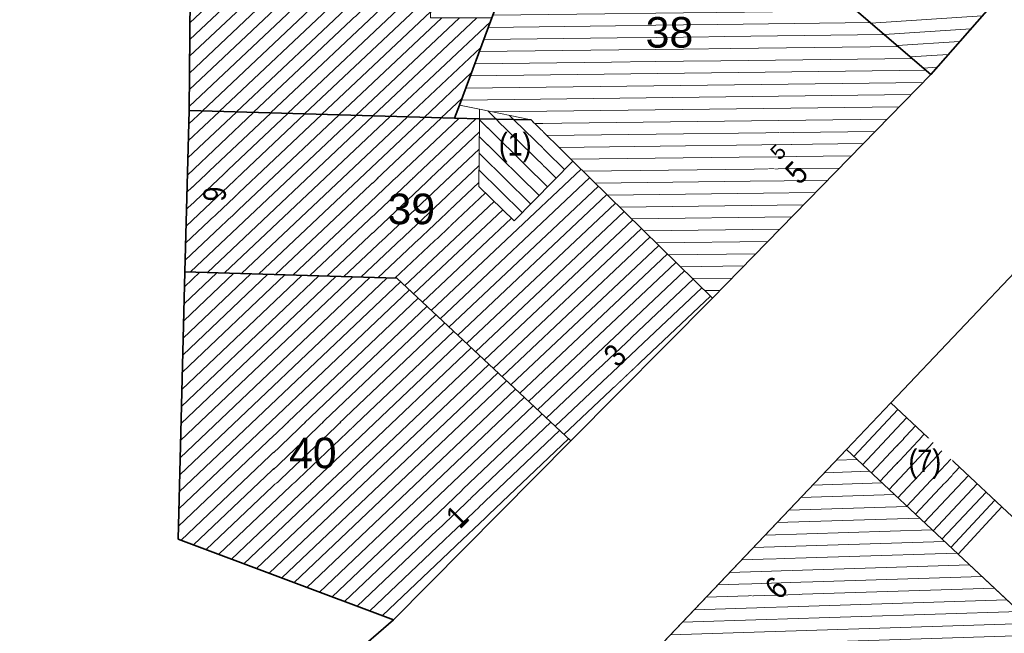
# Model space of a CAD drawing. Header units: metres. Extents: x 32365810 to 32367010, y 5620411 to 5622366.
# Tile 121 of 198: x 32366088 to 32366118, y 5622171 to 5622190. Entities that reach past the tile are written whole.
import ezdxf

# ---------------------------------------------------------------- set-up
doc = ezdxf.new("R2010")
doc.units = ezdxf.units.M
for name, pattern in [('1600.1047', [0]), ('1600.2028', [0]), ('1600.2505', [0])]:
    doc.linetypes.add(name, pattern=pattern)
doc.layers.get('0').update_dxf_attribs({"color": 1, "linetype": 'CONTINUOUS'})
for name, color, linetype in [('Ebene 32', 7, 'CONTINUOUS'), ('Flurstücke_Grenzpunkte', 11, 'CONTINUOUS'), ('Gebäude', 31, 'CONTINUOUS'), ('Lagebezeichnungen', 12, 'CONTINUOUS')]:
    doc.layers.add(name, color=color, linetype=linetype)
doc.styles.add('Flurstücksnummer - K 10 700', font='Arial.ttf')
doc.styles.add('Hausnummern NRW', font='Arial.ttf', dxfattribs={"width": 0.85})
doc.styles.add('Koordinaten der Kartenecken - N 6 380', font='Arial.ttf')

# ---------------------------------------------------------------- blocks, each defined once
blk = doc.blocks.new('O792')
at = {"layer": 'Flurstücke_Grenzpunkte', "color": 7, "linetype": '1600.2028', "lineweight": 35}
for p, q in [((32366123.606, 5622188.144), (32366114.533, 5622178.585)), ((32366114.533, 5622178.585), (32366117.984, 5622175.352)), ((32366117.984, 5622175.352), (32366121.813, 5622171.762))]:
    blk.add_line(p, q, dxfattribs=at)
blk = doc.blocks.new('O1068')
at = {"layer": 'Flurstücke_Grenzpunkte', "color": 7, "linetype": '1600.2028', "lineweight": 35}
for p, q in [((32366092.763, 5622187.651), (32366092.847, 5622195.471)), ((32366092.635, 5622182.653), (32366092.763, 5622187.651)), ((32366092.423, 5622174.357), (32366092.635, 5622182.653)), ((32366099.107, 5622171.851), (32366092.423, 5622174.357)), ((32366080.216, 5622155.519), (32366099.107, 5622171.851))]:
    blk.add_line(p, q, dxfattribs=at)
blk = doc.blocks.new('O1099')
at = {"layer": 'Flurstücke_Grenzpunkte', "color": 7, "linetype": '1600.2028', "lineweight": 35}
for p, q in [((32366092.423, 5622174.357), (32366092.635, 5622182.653)), ((32366099.206, 5622182.448), (32366092.635, 5622182.653)), ((32366104.607, 5622177.4), (32366099.206, 5622182.448)), ((32366099.107, 5622171.851), (32366104.607, 5622177.4)), ((32366099.107, 5622171.851), (32366092.423, 5622174.357))]:
    blk.add_line(p, q, dxfattribs=at)
at = {"layer": 'Flurstücke_Grenzpunkte', "color": 7, "lineweight": 18, "insert": (32366096.603, 5622176.542), "char_height": 0.95, "attachment_point": 8, "line_spacing_factor": 0.69, "style": 'Flurstücksnummer - K 10 700', "bg_fill": 2}
blk.add_mtext('40', dxfattribs=at)
blk = doc.blocks.new('O1117')
at = {"layer": 'Flurstücke_Grenzpunkte', "color": 7, "linetype": '1600.2028', "lineweight": 35}
for p, q in [((32366100.973, 5622195.267), (32366101.126, 5622197.041)), ((32366101.126, 5622197.041), (32366101.689, 5622197.009)), ((32366101.689, 5622197.009), (32366104.509, 5622196.852)), ((32366103.359, 5622193.762), (32366104.509, 5622196.852)), ((32366092.763, 5622187.651), (32366092.847, 5622195.471)), ((32366092.847, 5622195.471), (32366100.973, 5622195.267)), ((32366102.156, 5622190.532), (32366103.359, 5622193.762)), ((32366101.149, 5622187.825), (32366102.156, 5622190.532)), ((32366092.763, 5622187.651), (32366100.996, 5622187.413)), ((32366100.996, 5622187.413), (32366101.149, 5622187.825))]:
    blk.add_line(p, q, dxfattribs=at)
at = {"layer": 'Flurstücke_Grenzpunkte', "color": 7, "lineweight": 18, "insert": (32366097.084, 5622191.031), "char_height": 0.95, "attachment_point": 8, "line_spacing_factor": 0.69, "style": 'Flurstücksnummer - K 10 700', "bg_fill": 2}
blk.add_mtext('41', dxfattribs=at)
blk = doc.blocks.new('O1265')
at = {"layer": 'Flurstücke_Grenzpunkte', "color": 7, "linetype": '1600.2028', "lineweight": 35}
for p, q in [((32366114.533, 5622178.585), (32366113.156, 5622177.136)), ((32366114.533, 5622178.585), (32366117.984, 5622175.352)), ((32366113.156, 5622177.136), (32366116.626, 5622173.884)), ((32366117.984, 5622175.352), (32366121.813, 5622171.762)), ((32366116.626, 5622173.884), (32366120.43, 5622170.317)), ((32366121.813, 5622171.762), (32366125.878, 5622166.287)), ((32366120.43, 5622170.317), (32366122.881, 5622166.973)), ((32366124.286, 5622165.075), (32366122.881, 5622166.973)), ((32366125.878, 5622166.287), (32366124.286, 5622165.075))]:
    blk.add_line(p, q, dxfattribs=at)
at = {"layer": 'Flurstücke_Grenzpunkte', "color": 7, "lineweight": 18, "insert": (32366120.374, 5622170.621), "char_height": 0.95, "attachment_point": 8, "line_spacing_factor": 0.69, "style": 'Flurstücksnummer - K 10 700', "bg_fill": 2}
blk.add_mtext('85', dxfattribs=at)
blk = doc.blocks.new('O1398')
at = {"layer": 'Flurstücke_Grenzpunkte', "color": 7, "linetype": '1600.2028', "lineweight": 35}
for p, q in [((32366113.156, 5622177.136), (32366106.965, 5622170.615)), ((32366113.156, 5622177.136), (32366116.626, 5622173.884)), ((32366116.626, 5622173.884), (32366120.43, 5622170.317)), ((32366114.258, 5622163.769), (32366106.965, 5622170.615)), ((32366120.43, 5622170.317), (32366122.881, 5622166.973)), ((32366122.881, 5622166.973), (32366120.693, 5622165.165)), ((32366120.693, 5622165.165), (32366116.482, 5622161.681)), ((32366116.482, 5622161.681), (32366114.258, 5622163.769))]:
    blk.add_line(p, q, dxfattribs=at)
at = {"layer": 'Flurstücke_Grenzpunkte', "color": 7, "lineweight": 18, "insert": (32366113.894, 5622168.739), "char_height": 0.95, "attachment_point": 8, "line_spacing_factor": 0.69, "style": 'Flurstücksnummer - K 10 700', "bg_fill": 2}
blk.add_mtext('84', dxfattribs=at)
blk = doc.blocks.new('O1415')
at = {"layer": 'Flurstücke_Grenzpunkte', "color": 7, "linetype": '1600.2028', "lineweight": 35}
for p, q in [((32366125.957, 5622200.36), (32366115.773, 5622188.775)), ((32366115.773, 5622188.775), (32366109, 5622181.832)), ((32366123.606, 5622188.144), (32366114.533, 5622178.585)), ((32366109, 5622181.832), (32366104.607, 5622177.4)), ((32366114.533, 5622178.585), (32366113.156, 5622177.136)), ((32366099.107, 5622171.851), (32366104.607, 5622177.4)), ((32366113.156, 5622177.136), (32366106.965, 5622170.615)), ((32366080.216, 5622155.519), (32366099.107, 5622171.851))]:
    blk.add_line(p, q, dxfattribs=at)
blk = doc.blocks.new('O1492')
at = {"layer": 'Flurstücke_Grenzpunkte', "color": 7, "linetype": '1600.2028', "lineweight": 35}
for p, q in [((32366092.635, 5622182.653), (32366092.763, 5622187.651)), ((32366092.763, 5622187.651), (32366100.996, 5622187.413)), ((32366101.769, 5622187.397), (32366100.996, 5622187.413)), ((32366103.373, 5622187.365), (32366101.769, 5622187.397)), ((32366104.671, 5622186.088), (32366103.373, 5622187.365)), ((32366109, 5622181.832), (32366104.671, 5622186.088)), ((32366099.206, 5622182.448), (32366092.635, 5622182.653)), ((32366104.607, 5622177.4), (32366099.206, 5622182.448)), ((32366109, 5622181.832), (32366104.607, 5622177.4))]:
    blk.add_line(p, q, dxfattribs=at)
at = {"layer": 'Flurstücke_Grenzpunkte', "color": 7, "lineweight": 18, "insert": (32366099.66, 5622184.113), "char_height": 0.95, "attachment_point": 8, "line_spacing_factor": 0.69, "style": 'Flurstücksnummer - K 10 700', "bg_fill": 2}
blk.add_mtext('39', dxfattribs=at)
blk = doc.blocks.new('O1795')
at = {"layer": 'Flurstücke_Grenzpunkte', "color": 7, "linetype": '1600.2028', "lineweight": 35}
for p, q in [((32366103.359, 5622193.762), (32366104.509, 5622196.852)), ((32366108.541, 5622196.93), (32366104.509, 5622196.852)), ((32366110.199, 5622195.328), (32366108.541, 5622196.93)), ((32366109.266, 5622194.368), (32366110.199, 5622195.328)), ((32366115.773, 5622188.775), (32366109.266, 5622194.368)), ((32366102.156, 5622190.532), (32366103.359, 5622193.762)), ((32366101.149, 5622187.825), (32366102.156, 5622190.532)), ((32366115.773, 5622188.775), (32366109, 5622181.832)), ((32366100.996, 5622187.413), (32366101.149, 5622187.825)), ((32366101.769, 5622187.397), (32366100.996, 5622187.413)), ((32366103.373, 5622187.365), (32366101.769, 5622187.397)), ((32366104.671, 5622186.088), (32366103.373, 5622187.365)), ((32366109, 5622181.832), (32366104.671, 5622186.088))]:
    blk.add_line(p, q, dxfattribs=at)
at = {"layer": 'Flurstücke_Grenzpunkte', "color": 7, "lineweight": 18, "insert": (32366107.667, 5622189.593), "char_height": 0.95, "attachment_point": 8, "line_spacing_factor": 0.69, "style": 'Flurstücksnummer - K 10 700', "bg_fill": 2}
blk.add_mtext('38', dxfattribs=at)
blk = doc.blocks.new('O1955')
at = {"layer": 'Flurstücke_Grenzpunkte', "color": 7, "linetype": '1600.2028', "lineweight": 35}
for p, q in [((32366115.996, 5622203.989), (32366117.212, 5622206.057)), ((32366117.212, 5622206.057), (32366119.645, 5622204.473)), ((32366114.341, 5622203.997), (32366114.732, 5622204.593)), ((32366114.732, 5622204.593), (32366115.996, 5622203.989)), ((32366119.645, 5622204.473), (32366125.957, 5622200.36)), ((32366113.049, 5622200.206), (32366114.341, 5622203.997)), ((32366104.509, 5622196.852), (32366104.68, 5622201.186)), ((32366104.68, 5622201.186), (32366110.42, 5622200.969)), ((32366110.42, 5622200.969), (32366110.957, 5622200.949)), ((32366110.957, 5622200.949), (32366112.921, 5622199.827)), ((32366112.921, 5622199.827), (32366113.049, 5622200.206)), ((32366125.957, 5622200.36), (32366115.773, 5622188.775)), ((32366108.541, 5622196.93), (32366104.509, 5622196.852)), ((32366110.199, 5622195.328), (32366108.541, 5622196.93)), ((32366109.266, 5622194.368), (32366110.199, 5622195.328)), ((32366115.773, 5622188.775), (32366109.266, 5622194.368))]:
    blk.add_line(p, q, dxfattribs=at)
at = {"layer": 'Flurstücke_Grenzpunkte', "color": 7, "lineweight": 18, "insert": (32366116.081, 5622196.97), "char_height": 0.95, "attachment_point": 8, "line_spacing_factor": 0.69, "style": 'Flurstücksnummer - K 10 700', "bg_fill": 2}
blk.add_mtext('273', dxfattribs=at)
blk = doc.blocks.new('O2118')
at = {"layer": 'Gebäude', "color": 7, "linetype": '1600.2505', "lineweight": 18}
for p, q in [((32366113.156, 5622177.136), (32366106.965, 5622170.615)), ((32366116.626, 5622173.884), (32366113.156, 5622177.136)), ((32366120.43, 5622170.317), (32366116.626, 5622173.884)), ((32366106.965, 5622170.615), (32366114.258, 5622163.769)), ((32366114.258, 5622163.769), (32366120.43, 5622170.317))]:
    blk.add_line(p, q, dxfattribs=at)
at = {"layer": 'Lagebezeichnungen', "color": 7, "lineweight": 18, "insert": (32366111.241, 5622172.599), "char_height": 0.7, "attachment_point": 8, "rotation": 46.5, "line_spacing_factor": 0.69, "style": 'Hausnummern NRW', "bg_fill": 2}
blk.add_mtext('6', dxfattribs=at)
blk = doc.blocks.new('O2137')
at = {"layer": 'Gebäude', "color": 7, "linetype": '1600.2505', "lineweight": 18}
for p, q in [((32366101.772, 5622187.696), (32366101.769, 5622187.397)), ((32366103.373, 5622187.365), (32366101.772, 5622187.696)), ((32366101.769, 5622187.397), (32366101.749, 5622185.297)), ((32366104.671, 5622186.088), (32366103.373, 5622187.365)), ((32366102.848, 5622184.234), (32366104.671, 5622186.088)), ((32366101.749, 5622185.297), (32366102.848, 5622184.234))]:
    blk.add_line(p, q, dxfattribs=at)
at = {"layer": 'Ebene 32', "color": 7, "lineweight": 18, "insert": (32366102.882, 5622186.046), "char_height": 0.7, "attachment_point": 8, "line_spacing_factor": 0.69, "style": 'Hausnummern NRW', "bg_fill": 2}
blk.add_mtext('(1)', dxfattribs=at)
blk = doc.blocks.new('O2353')
at = {"layer": 'Gebäude', "color": 7, "linetype": '1600.2505', "lineweight": 18}
for p, q in [((32366104.509, 5622196.852), (32366103.359, 5622193.762)), ((32366108.541, 5622196.93), (32366104.509, 5622196.852)), ((32366110.199, 5622195.328), (32366108.541, 5622196.93)), ((32366109.266, 5622194.368), (32366110.199, 5622195.328)), ((32366115.773, 5622188.775), (32366109.266, 5622194.368)), ((32366102.156, 5622190.532), (32366103.359, 5622193.762)), ((32366102.156, 5622190.532), (32366101.149, 5622187.825)), ((32366109, 5622181.832), (32366115.773, 5622188.775)), ((32366101.149, 5622187.825), (32366101.772, 5622187.696)), ((32366103.373, 5622187.365), (32366101.772, 5622187.696)), ((32366104.671, 5622186.088), (32366103.373, 5622187.365)), ((32366104.671, 5622186.088), (32366109, 5622181.832))]:
    blk.add_line(p, q, dxfattribs=at)
at = {"layer": 'Lagebezeichnungen', "color": 7, "lineweight": 18, "insert": (32366111.864, 5622185.481), "char_height": 0.7, "attachment_point": 8, "rotation": 45.6893, "line_spacing_factor": 0.69, "style": 'Hausnummern NRW', "bg_fill": 2}
blk.add_mtext('5', dxfattribs=at)
at = {"layer": 'Lagebezeichnungen', "color": 7, "lineweight": 18, "insert": (32366111.207, 5622186.208), "char_height": 0.457, "attachment_point": 8, "rotation": 45.6893, "line_spacing_factor": 0.69, "style": 'Koordinaten der Kartenecken - N 6 380', "bg_fill": 2}
blk.add_mtext('5', dxfattribs=at)
blk = doc.blocks.new('O2716')
at = {"layer": 'Gebäude', "color": 7, "linetype": '1600.2505', "lineweight": 18}
for p, q in [((32366092.763, 5622187.651), (32366092.635, 5622182.653)), ((32366100.996, 5622187.413), (32366092.763, 5622187.651)), ((32366101.769, 5622187.397), (32366100.996, 5622187.413)), ((32366101.769, 5622187.397), (32366101.749, 5622185.297)), ((32366102.848, 5622184.234), (32366104.671, 5622186.088)), ((32366104.671, 5622186.088), (32366109, 5622181.832)), ((32366101.749, 5622185.297), (32366102.848, 5622184.234)), ((32366092.635, 5622182.653), (32366099.206, 5622182.448)), ((32366099.206, 5622182.448), (32366104.607, 5622177.4)), ((32366104.607, 5622177.4), (32366109, 5622181.832))]:
    blk.add_line(p, q, dxfattribs=at)
at = {"layer": 'Lagebezeichnungen', "color": 7, "lineweight": 18, "insert": (32366093.197, 5622185.073), "char_height": 0.7, "attachment_point": 8, "rotation": 268.566, "line_spacing_factor": 0.69, "style": 'Hausnummern NRW', "bg_fill": 2}
blk.add_mtext('6', dxfattribs=at)
at = {"layer": 'Lagebezeichnungen', "color": 7, "lineweight": 18, "insert": (32366106.231, 5622179.807), "char_height": 0.7, "attachment_point": 8, "rotation": 45.2838, "line_spacing_factor": 0.69, "style": 'Hausnummern NRW', "bg_fill": 2}
blk.add_mtext('3', dxfattribs=at)
blk = doc.blocks.new('O2903')
at = {"layer": 'Gebäude', "color": 7, "linetype": '1600.2505', "lineweight": 18}
for p, q in [((32366092.635, 5622182.653), (32366092.423, 5622174.357)), ((32366092.635, 5622182.653), (32366099.206, 5622182.448)), ((32366099.206, 5622182.448), (32366104.607, 5622177.4)), ((32366099.107, 5622171.851), (32366104.607, 5622177.4)), ((32366092.423, 5622174.357), (32366099.107, 5622171.851))]:
    blk.add_line(p, q, dxfattribs=at)
at = {"layer": 'Lagebezeichnungen', "color": 7, "lineweight": 18, "insert": (32366101.325, 5622174.803), "char_height": 0.7, "attachment_point": 8, "rotation": 45.2838, "line_spacing_factor": 0.69, "style": 'Hausnummern NRW', "bg_fill": 2}
blk.add_mtext('1', dxfattribs=at)
blk = doc.blocks.new('O2959')
at = {"layer": 'Gebäude', "color": 7, "linetype": '1600.2505', "lineweight": 18}
for p, q in [((32366114.533, 5622178.585), (32366113.156, 5622177.136)), ((32366117.984, 5622175.352), (32366114.533, 5622178.585)), ((32366116.626, 5622173.884), (32366113.156, 5622177.136)), ((32366116.626, 5622173.884), (32366117.984, 5622175.352))]:
    blk.add_line(p, q, dxfattribs=at)
at = {"layer": 'Ebene 32', "color": 7, "lineweight": 18, "insert": (32366115.591, 5622176.225), "char_height": 0.7, "attachment_point": 8, "line_spacing_factor": 0.69, "style": 'Hausnummern NRW', "bg_fill": 2}
blk.add_mtext('(7)', dxfattribs=at)
blk = doc.blocks.new('O3119')
at = {"layer": 'Gebäude', "color": 7, "linetype": '1600.2505', "lineweight": 18}
for p, q in [((32366100.973, 5622195.267), (32366101.126, 5622197.041)), ((32366101.126, 5622197.041), (32366101.689, 5622197.009)), ((32366101.689, 5622197.009), (32366104.509, 5622196.852)), ((32366104.509, 5622196.852), (32366103.359, 5622193.762)), ((32366092.847, 5622195.471), (32366092.763, 5622187.651)), ((32366092.847, 5622195.471), (32366100.973, 5622195.267)), ((32366100.331, 5622193.864), (32366100.257, 5622190.535)), ((32366103.359, 5622193.762), (32366100.331, 5622193.864)), ((32366100.257, 5622190.535), (32366102.156, 5622190.532)), ((32366102.156, 5622190.532), (32366101.149, 5622187.825)), ((32366100.996, 5622187.413), (32366092.763, 5622187.651)), ((32366100.996, 5622187.413), (32366101.149, 5622187.825))]:
    blk.add_line(p, q, dxfattribs=at)
at = {"layer": 'Lagebezeichnungen', "color": 7, "lineweight": 18, "insert": (32366093.315, 5622191.937), "char_height": 0.7, "attachment_point": 8, "rotation": 270, "line_spacing_factor": 0.69, "style": 'Hausnummern NRW', "bg_fill": 2}
blk.add_mtext('8', dxfattribs=at)
blk = doc.blocks.new('O3227')
at = {"layer": 'Gebäude', "color": 7, "linetype": '1600.2505', "lineweight": 18}
for p, q in [((32366112.224, 5622196.094), (32366119.645, 5622204.473)), ((32366119.645, 5622204.473), (32366125.957, 5622200.36)), ((32366115.773, 5622188.775), (32366125.957, 5622200.36)), ((32366110.199, 5622195.328), (32366111.496, 5622196.661)), ((32366111.496, 5622196.661), (32366112.224, 5622196.094)), ((32366109.266, 5622194.368), (32366110.199, 5622195.328)), ((32366115.773, 5622188.775), (32366109.266, 5622194.368))]:
    blk.add_line(p, q, dxfattribs=at)
at = {"layer": 'Lagebezeichnungen', "color": 7, "lineweight": 18, "insert": (32366120.364, 5622195.242), "char_height": 0.7, "attachment_point": 8, "rotation": 48.6522, "line_spacing_factor": 0.69, "style": 'Hausnummern NRW', "bg_fill": 2}
blk.add_mtext('7', dxfattribs=at)
blk = doc.blocks.new('*X1066')
at = {"color": 253, "linetype": '1600.1047', "lineweight": 18, "true_color": 0xb2b2b2}
for p, q in [((32366112.840115, 5622176.803278), (32366113.489131, 5622176.823797)), ((32366112.472892, 5622176.41648), (32366113.876405, 5622176.460854)), ((32366112.105668, 5622176.029682), (32366114.263678, 5622176.097911)), ((32366111.738445, 5622175.642884), (32366114.650951, 5622175.734968)), ((32366111.371221, 5622175.256087), (32366115.038225, 5622175.372025)), ((32366111.003998, 5622174.869289), (32366115.425498, 5622175.009081)), ((32366110.636774, 5622174.482491), (32366115.812771, 5622174.646138)), ((32366110.269551, 5622174.095694), (32366116.200045, 5622174.283195)), ((32366109.902327, 5622173.708896), (32366116.587318, 5622173.920252)), ((32366109.535103, 5622173.322098), (32366116.974404, 5622173.557303)), ((32366109.16788, 5622172.9353), (32366117.361469, 5622173.194353)), ((32366108.800656, 5622172.548503), (32366117.748534, 5622172.831403)), ((32366108.433433, 5622172.161705), (32366118.135599, 5622172.468454)), ((32366108.066209, 5622171.774907), (32366118.522663, 5622172.105504)), ((32366107.698986, 5622171.38811), (32366118.909728, 5622171.742554)), ((32366107.331762, 5622171.001312), (32366119.296793, 5622171.379605)), ((32366106.965486, 5622170.614544), (32366119.683858, 5622171.016655)), ((32366107.352147, 5622170.251582), (32366120.070923, 5622170.653705)), ((32366107.738809, 5622169.888619), (32366120.403643, 5622170.289037)), ((32366108.12547, 5622169.525657), (32366120.039137, 5622169.902325)), ((32366108.512132, 5622169.162694), (32366119.674631, 5622169.515614)), ((32366108.898794, 5622168.799732), (32366119.310125, 5622169.128902)), ((32366109.285455, 5622168.436769), (32366118.945619, 5622168.74219)), ((32366109.672117, 5622168.073807), (32366118.581113, 5622168.355478)), ((32366110.058778, 5622167.710844), (32366118.216607, 5622167.968766)), ((32366110.44544, 5622167.347882), (32366117.852101, 5622167.582055)), ((32366110.832102, 5622166.984919), (32366117.487595, 5622167.195343)), ((32366111.218763, 5622166.621957), (32366117.123089, 5622166.808631)), ((32366111.605425, 5622166.258994), (32366116.758583, 5622166.421919)), ((32366111.992087, 5622165.896032), (32366116.394077, 5622166.035207)), ((32366112.378748, 5622165.533069), (32366116.029571, 5622165.648496)), ((32366112.76541, 5622165.170107), (32366115.665065, 5622165.261784)), ((32366113.152071, 5622164.807144), (32366115.300559, 5622164.875072)), ((32366113.538733, 5622164.444182), (32366114.936053, 5622164.48836)), ((32366113.925395, 5622164.081219), (32366114.571547, 5622164.101648))]:
    blk.add_line(p, q, dxfattribs=at)
blk = doc.blocks.new('*X1073')
at = {"color": 253, "linetype": '1600.1047', "lineweight": 18, "true_color": 0xb2b2b2}
for p, q in [((32366104.149655, 5622185.557789), (32366102.029134, 5622187.642839)), ((32366103.886735, 5622185.290398), (32366101.768771, 5622187.372933)), ((32366104.412575, 5622185.825181), (32366102.706398, 5622187.502817)), ((32366103.623815, 5622185.023007), (32366101.763809, 5622186.8519)), ((32366103.360894, 5622184.755616), (32366101.758846, 5622186.330866)), ((32366103.097974, 5622184.488225), (32366101.753884, 5622185.809832))]:
    blk.add_line(p, q, dxfattribs=at)
blk = doc.blocks.new('*X1144')
at = {"color": 253, "linetype": '1600.1047', "lineweight": 18, "true_color": 0xb2b2b2}
for p, q in [((32366108.785, 5622196.694242), (32366104.430197, 5622196.640259)), ((32366109.168222, 5622196.323963), (32366104.289976, 5622196.263492)), ((32366109.551444, 5622195.953685), (32366104.149755, 5622195.886725)), ((32366109.934665, 5622195.583406), (32366104.009534, 5622195.509958)), ((32366110.084548, 5622195.210236), (32366103.869314, 5622195.133191)), ((32366109.715622, 5622194.830634), (32366103.729093, 5622194.756424)), ((32366109.346696, 5622194.451032), (32366103.588872, 5622194.379657)), ((32366109.602033, 5622194.079168), (32366103.448652, 5622194.00289)), ((32366110.032145, 5622193.709471), (32366103.308393, 5622193.626122)), ((32366110.462257, 5622193.339774), (32366103.168067, 5622193.249354)), ((32366110.89237, 5622192.970077), (32366103.027741, 5622192.872586)), ((32366111.322482, 5622192.60038), (32366102.887416, 5622192.495817)), ((32366111.752595, 5622192.230682), (32366102.74709, 5622192.119049)), ((32366112.182707, 5622191.860985), (32366102.606764, 5622191.742281)), ((32366112.61282, 5622191.491288), (32366102.466438, 5622191.365513)), ((32366113.042932, 5622191.121591), (32366102.326112, 5622190.988744)), ((32366113.473045, 5622190.751894), (32366102.185787, 5622190.611976)), ((32366113.903157, 5622190.382197), (32366102.045594, 5622190.235209)), ((32366114.33327, 5622190.0125), (32366101.905438, 5622189.858443)), ((32366114.763382, 5622189.642803), (32366101.765281, 5622189.481677)), ((32366115.193494, 5622189.273106), (32366101.625125, 5622189.104911)), ((32366115.623607, 5622188.903409), (32366101.484968, 5622188.728144)), ((32366115.531302, 5622188.527236), (32366101.344812, 5622188.351378)), ((32366115.160978, 5622188.147616), (32366101.204655, 5622187.974612)), ((32366114.790653, 5622187.767997), (32366102.179881, 5622187.611672)), ((32366114.420329, 5622187.388377), (32366103.486998, 5622187.252847)), ((32366114.050005, 5622187.008758), (32366103.863451, 5622186.882484)), ((32366113.67968, 5622186.629139), (32366104.239903, 5622186.512122)), ((32366113.309356, 5622186.249519), (32366104.616356, 5622186.14176)), ((32366112.939032, 5622185.8699), (32366104.99303, 5622185.7714)), ((32366112.568707, 5622185.49028), (32366105.369742, 5622185.401041)), ((32366112.198383, 5622185.110661), (32366105.746453, 5622185.030682)), ((32366111.828058, 5622184.731042), (32366106.123165, 5622184.660323)), ((32366111.457734, 5622184.351422), (32366106.499876, 5622184.289964)), ((32366111.08741, 5622183.971803), (32366106.876588, 5622183.919605)), ((32366110.717085, 5622183.592184), (32366107.253299, 5622183.549246)), ((32366110.346761, 5622183.212564), (32366107.630011, 5622183.178887)), ((32366109.976436, 5622182.832945), (32366108.006722, 5622182.808528)), ((32366109.606112, 5622182.453325), (32366108.383434, 5622182.438169)), ((32366109.235788, 5622182.073706), (32366108.760145, 5622182.06781))]:
    blk.add_line(p, q, dxfattribs=at)
blk = doc.blocks.new('*X1248')
at = {"color": 253, "linetype": '1600.1047', "lineweight": 18, "true_color": 0xb2b2b2}
for p, q in [((32366092.671257, 5622184.068705), (32366096.356744, 5622187.547112)), ((32366092.684789, 5622184.597124), (32366095.826636, 5622187.562436)), ((32366092.698322, 5622185.125543), (32366095.296529, 5622187.577761)), ((32366092.711855, 5622185.653962), (32366094.766421, 5622187.593085)), ((32366092.725388, 5622186.18238), (32366094.236313, 5622187.608409)), ((32366092.738921, 5622186.710799), (32366093.706206, 5622187.623734)), ((32366092.752454, 5622187.239218), (32366093.176098, 5622187.639058)), ((32366092.644191, 5622183.011868), (32366097.416959, 5622187.516463)), ((32366092.657724, 5622183.540287), (32366096.886852, 5622187.531787)), ((32366092.804693, 5622182.647706), (32366097.947067, 5622187.501139)), ((32366093.333556, 5622182.631207), (32366098.477175, 5622187.485814)), ((32366093.862419, 5622182.614707), (32366099.007282, 5622187.47049)), ((32366094.391282, 5622182.598208), (32366099.53739, 5622187.455166)), ((32366094.920145, 5622182.581709), (32366100.067498, 5622187.439841)), ((32366095.449007, 5622182.565209), (32366100.597605, 5622187.424517)), ((32366095.97787, 5622182.54871), (32366101.128834, 5622187.41025)), ((32366096.506733, 5622182.532211), (32366101.663454, 5622187.399185)), ((32366097.035596, 5622182.515712), (32366101.765023, 5622186.9794)), ((32366097.564459, 5622182.499212), (32366101.760067, 5622186.459077)), ((32366098.093321, 5622182.482713), (32366101.755112, 5622185.938754)), ((32366100.2755, 5622181.448401), (32366104.925845, 5622185.837452)), ((32366098.622184, 5622182.466214), (32366101.750156, 5622185.418431)), ((32366100.550005, 5622181.191837), (32366105.193443, 5622185.574367)), ((32366099.151047, 5622182.449714), (32366101.955853, 5622185.096923)), ((32366100.824511, 5622180.935272), (32366105.46104, 5622185.311283)), ((32366099.451982, 5622182.218095), (32366102.225676, 5622184.835939)), ((32366101.099017, 5622180.678708), (32366105.728637, 5622185.048198)), ((32366101.373522, 5622180.422143), (32366105.996234, 5622184.785113)), ((32366099.726488, 5622181.96153), (32366102.495498, 5622184.574955)), ((32366101.648028, 5622180.165579), (32366106.263832, 5622184.522028)), ((32366100.000994, 5622181.704966), (32366102.765321, 5622184.31397)), ((32366101.922534, 5622179.909014), (32366106.531429, 5622184.258943)), ((32366102.19704, 5622179.65245), (32366106.799026, 5622183.995859)), ((32366102.471545, 5622179.395885), (32366107.066623, 5622183.732774)), ((32366102.746051, 5622179.139321), (32366107.334221, 5622183.469689)), ((32366103.020557, 5622178.882756), (32366107.601818, 5622183.206604)), ((32366103.295062, 5622178.626192), (32366107.869415, 5622182.94352)), ((32366103.569568, 5622178.369627), (32366108.137013, 5622182.680435)), ((32366103.844074, 5622178.113063), (32366108.40461, 5622182.41735)), ((32366104.11858, 5622177.856498), (32366108.672207, 5622182.154265)), ((32366104.393085, 5622177.599934), (32366108.939804, 5622181.89118))]:
    blk.add_line(p, q, dxfattribs=at)
blk = doc.blocks.new('*X1301')
at = {"color": 253, "linetype": '1600.1047', "lineweight": 18, "true_color": 0xb2b2b2}
for p, q in [((32366099.320967, 5622182.340547), (32366092.460434, 5622175.821888)), ((32366098.899698, 5622182.457556), (32366092.473982, 5622176.352046)), ((32366098.372591, 5622182.474), (32366092.48753, 5622176.882204)), ((32366097.845484, 5622182.490445), (32366092.501078, 5622177.412362)), ((32366097.318376, 5622182.506889), (32366092.514626, 5622177.94252)), ((32366096.791269, 5622182.523334), (32366092.528174, 5622178.472678)), ((32366096.264161, 5622182.539779), (32366092.541722, 5622179.002836)), ((32366095.737054, 5622182.556223), (32366092.55527, 5622179.532994)), ((32366095.209946, 5622182.572668), (32366092.568818, 5622180.063152)), ((32366094.682839, 5622182.589112), (32366092.582366, 5622180.59331)), ((32366094.155731, 5622182.605557), (32366092.595914, 5622181.123468)), ((32366093.628624, 5622182.622001), (32366092.609461, 5622181.653626)), ((32366093.101517, 5622182.638446), (32366092.623009, 5622182.183784)), ((32366099.595417, 5622182.084035), (32366092.446887, 5622175.29173)), ((32366099.869866, 5622181.827523), (32366092.433339, 5622174.761572)), ((32366100.144316, 5622181.571011), (32366092.515474, 5622174.322329)), ((32366100.418765, 5622181.314499), (32366092.905851, 5622174.175967)), ((32366100.693215, 5622181.057987), (32366093.296227, 5622174.029605)), ((32366100.967664, 5622180.801475), (32366093.686603, 5622173.883243)), ((32366101.242114, 5622180.544963), (32366094.07698, 5622173.736881)), ((32366101.516564, 5622180.288451), (32366094.467356, 5622173.590519)), ((32366101.791013, 5622180.031939), (32366094.857733, 5622173.444157)), ((32366102.065463, 5622179.775427), (32366095.248109, 5622173.297795)), ((32366102.339912, 5622179.518915), (32366095.638486, 5622173.151433)), ((32366102.614362, 5622179.262403), (32366096.028862, 5622173.005071)), ((32366102.888811, 5622179.005891), (32366096.419239, 5622172.858709)), ((32366103.163261, 5622178.749379), (32366096.809615, 5622172.712347)), ((32366103.43771, 5622178.492867), (32366097.199991, 5622172.565986)), ((32366103.71216, 5622178.236355), (32366097.590368, 5622172.419624)), ((32366103.986609, 5622177.979843), (32366097.980744, 5622172.273262)), ((32366104.261059, 5622177.723331), (32366098.371121, 5622172.1269)), ((32366104.535509, 5622177.466819), (32366098.761497, 5622171.980538))]:
    blk.add_line(p, q, dxfattribs=at)
blk = doc.blocks.new('*X1319')
at = {"color": 253, "linetype": '1600.1047', "lineweight": 18, "true_color": 0xb2b2b2}
for p, q in [((32366113.386086, 5622176.920369), (32366114.752986, 5622178.378911)), ((32366113.659707, 5622176.663938), (32366115.026654, 5622178.12253)), ((32366113.933327, 5622176.407507), (32366115.300322, 5622177.86615)), ((32366114.206948, 5622176.151077), (32366115.57399, 5622177.60977)), ((32366114.480569, 5622175.894646), (32366115.847658, 5622177.353389)), ((32366114.75419, 5622175.638215), (32366116.121326, 5622177.097009)), ((32366115.02781, 5622175.381785), (32366116.394994, 5622176.840629)), ((32366115.301431, 5622175.125354), (32366116.668662, 5622176.584248)), ((32366115.575052, 5622174.868923), (32366116.942329, 5622176.327868)), ((32366115.848672, 5622174.612493), (32366117.215997, 5622176.071488)), ((32366116.122293, 5622174.356062), (32366117.489665, 5622175.815107)), ((32366116.395914, 5622174.099631), (32366117.763333, 5622175.558727))]:
    blk.add_line(p, q, dxfattribs=at)
blk = doc.blocks.new('*X1366')
at = {"color": 253, "linetype": '1600.1047', "lineweight": 18, "true_color": 0xb2b2b2}
for p, q in [((32366101.093925, 5622196.669099), (32366101.467406, 5622197.021595)), ((32366093.165649, 5622187.63936), (32366103.014883, 5622196.935183)), ((32366093.695756, 5622187.624036), (32366103.530794, 5622196.90646)), ((32366100.835543, 5622193.847004), (32366104.046706, 5622196.877738)), ((32366100.997099, 5622195.546421), (32366102.498971, 5622196.963906)), ((32366101.045512, 5622196.10776), (32366101.983059, 5622196.992629)), ((32366101.36306, 5622193.829234), (32366104.478257, 5622196.769394)), ((32366101.890576, 5622193.811465), (32366104.182443, 5622195.974555)), ((32366092.764345, 5622187.776252), (32366100.708089, 5622195.27365)), ((32366092.769941, 5622188.297179), (32366100.175901, 5622195.287011)), ((32366092.775537, 5622188.818107), (32366099.643712, 5622195.300371)), ((32366092.781132, 5622189.339034), (32366099.111523, 5622195.313732)), ((32366092.786728, 5622189.859962), (32366098.579335, 5622195.327092)), ((32366092.792324, 5622190.380889), (32366098.047146, 5622195.340452)), ((32366092.797919, 5622190.901816), (32366097.514958, 5622195.353813)), ((32366092.803515, 5622191.422744), (32366096.982769, 5622195.367173)), ((32366092.809111, 5622191.943671), (32366096.45058, 5622195.380534)), ((32366092.814706, 5622192.464599), (32366095.918392, 5622195.393894)), ((32366092.820302, 5622192.985526), (32366095.386203, 5622195.407254)), ((32366092.825897, 5622193.506454), (32366094.854015, 5622195.420615)), ((32366092.831493, 5622194.027381), (32366094.321826, 5622195.433975)), ((32366092.837089, 5622194.548309), (32366093.789638, 5622195.447335)), ((32366092.842684, 5622195.069236), (32366093.257449, 5622195.460696)), ((32366102.418093, 5622193.793695), (32366103.886629, 5622195.179717)), ((32366102.94561, 5622193.775925), (32366103.590815, 5622194.384878)), ((32366094.225864, 5622187.608711), (32366100.319802, 5622193.360242)), ((32366094.755972, 5622187.593387), (32366100.308094, 5622192.833546)), ((32366095.286079, 5622187.578063), (32366100.296386, 5622192.306849)), ((32366095.816187, 5622187.562738), (32366100.284678, 5622191.780153)), ((32366096.346295, 5622187.547414), (32366100.27297, 5622191.253457)), ((32366096.876402, 5622187.53209), (32366100.261263, 5622190.726761)), ((32366097.40651, 5622187.516765), (32366100.60385, 5622190.534452)), ((32366097.936618, 5622187.501441), (32366101.149281, 5622190.53359)), ((32366098.466725, 5622187.486116), (32366101.694712, 5622190.532729)), ((32366098.996833, 5622187.470792), (32366102.110397, 5622190.40941)), ((32366099.526941, 5622187.455468), (32366101.814791, 5622189.614768)), ((32366100.057048, 5622187.440143), (32366101.519185, 5622188.820125)), ((32366100.587156, 5622187.424819), (32366101.223579, 5622188.025483))]:
    blk.add_line(p, q, dxfattribs=at)
blk = doc.blocks.new('*X1397')
at = {"color": 253, "linetype": '1600.1047', "lineweight": 18, "true_color": 0xb2b2b2}
for p, q in [((32366119.936746, 5622204.282893), (32366119.448816, 5622204.25149)), ((32366120.461591, 5622203.940896), (32366119.095887, 5622203.853)), ((32366120.986436, 5622203.598899), (32366118.742958, 5622203.45451)), ((32366121.51128, 5622203.256902), (32366118.390028, 5622203.05602)), ((32366122.036125, 5622202.914905), (32366118.037099, 5622202.65753)), ((32366122.56097, 5622202.572908), (32366117.684169, 5622202.25904)), ((32366123.085814, 5622202.23091), (32366117.33124, 5622201.860549)), ((32366123.610659, 5622201.888913), (32366116.978311, 5622201.462059)), ((32366124.135504, 5622201.546916), (32366116.625381, 5622201.063569)), ((32366124.660348, 5622201.204919), (32366116.272452, 5622200.665079)), ((32366125.185193, 5622200.862922), (32366115.919522, 5622200.266589)), ((32366125.710037, 5622200.520925), (32366115.566593, 5622199.868099)), ((32366125.771615, 5622200.149112), (32366115.213663, 5622199.469608)), ((32366125.421473, 5622199.750801), (32366114.860734, 5622199.071118)), ((32366125.071331, 5622199.35249), (32366114.507805, 5622198.672628)), ((32366124.721189, 5622198.95418), (32366114.154875, 5622198.274138)), ((32366124.371046, 5622198.555869), (32366113.801946, 5622197.875648)), ((32366124.020904, 5622198.157558), (32366113.449016, 5622197.477157)), ((32366123.670762, 5622197.759247), (32366113.096087, 5622197.078667)), ((32366123.32062, 5622197.360936), (32366112.743157, 5622196.680177)), ((32366122.970478, 5622196.962626), (32366112.390228, 5622196.281687)), ((32366122.620336, 5622196.564315), (32366110.652484, 5622195.794071)), ((32366111.568449, 5622196.604574), (32366111.43259, 5622196.59583)), ((32366122.270193, 5622196.166004), (32366110.262431, 5622195.393191)), ((32366112.0141, 5622196.25748), (32366111.042537, 5622196.19495)), ((32366121.920051, 5622195.767693), (32366109.872778, 5622194.992338)), ((32366121.569909, 5622195.369382), (32366109.483204, 5622194.591489)), ((32366121.219767, 5622194.971072), (32366109.445962, 5622194.213316)), ((32366120.869625, 5622194.572761), (32366109.852692, 5622193.863717)), ((32366120.519482, 5622194.17445), (32366110.259422, 5622193.514119)), ((32366120.16934, 5622193.776139), (32366110.666151, 5622193.16452)), ((32366119.819198, 5622193.377828), (32366111.072881, 5622192.814921)), ((32366119.469056, 5622192.979518), (32366111.479611, 5622192.465322)), ((32366119.118914, 5622192.581207), (32366111.886341, 5622192.115723)), ((32366118.768772, 5622192.182896), (32366112.293071, 5622191.766124)), ((32366118.418629, 5622191.784585), (32366112.699801, 5622191.416525)), ((32366118.068487, 5622191.386274), (32366113.106531, 5622191.066926)), ((32366117.718345, 5622190.987964), (32366113.513261, 5622190.717327)), ((32366117.368203, 5622190.589653), (32366113.919991, 5622190.367728)), ((32366117.018061, 5622190.191342), (32366114.326721, 5622190.018129)), ((32366116.667918, 5622189.793031), (32366114.73345, 5622189.66853)), ((32366116.317776, 5622189.394721), (32366115.14018, 5622189.318931)), ((32366115.967634, 5622188.99641), (32366115.54691, 5622188.969332))]:
    blk.add_line(p, q, dxfattribs=at)

msp = doc.modelspace()

# ---------------------------------------------------------------- block references
at = {"layer": 'Flurstücke_Grenzpunkte', "color": 7, "true_color": 0xffffff}
for name in ['O1068', 'O792']:
    msp.add_blockref(name, (0, 0), dxfattribs=at)

# ---------------------------------------------------------------- next in the draw order: block references
for name in ['O1117', 'O1099', 'O1265']:
    msp.add_blockref(name, (0, 0), dxfattribs=at)

# ---------------------------------------------------------------- next in the draw order: block references
msp.add_blockref('O1398', (0, 0), dxfattribs=at)

# ---------------------------------------------------------------- next in the draw order: block references
msp.add_blockref('O1415', (0, 0), dxfattribs=at)

# ---------------------------------------------------------------- next in the draw order: block references
msp.add_blockref('O1492', (0, 0), dxfattribs=at)
at = {"layer": 'Gebäude', "color": 7, "true_color": 0xffffff}
msp.add_blockref('O2118', (0, 0), dxfattribs=at)

# ---------------------------------------------------------------- next in the draw order: block references
at = {"layer": 'Flurstücke_Grenzpunkte', "color": 7, "true_color": 0xffffff}
msp.add_blockref('O1795', (0, 0), dxfattribs=at)
at = {"layer": 'Gebäude', "color": 7, "true_color": 0xffffff}
msp.add_blockref('O2959', (0, 0), dxfattribs=at)

# ---------------------------------------------------------------- next in the draw order: block references
at = {"layer": 'Flurstücke_Grenzpunkte', "color": 7, "true_color": 0xffffff}
msp.add_blockref('O1955', (0, 0), dxfattribs=at)
at = {"layer": 'Gebäude', "color": 7, "true_color": 0xffffff}
for name in ['O2137', '*X1319', '*X1066']:
    msp.add_blockref(name, (0, 0), dxfattribs=at)

# ---------------------------------------------------------------- next in the draw order: block references
msp.add_blockref('O2353', (0, 0), dxfattribs=at)

# ---------------------------------------------------------------- next in the draw order: block references
for name in ['O3227', 'O2716']:
    msp.add_blockref(name, (0, 0), dxfattribs=at)

# ---------------------------------------------------------------- next in the draw order: block references
for name in ['*X1397', 'O3119', 'O2903']:
    msp.add_blockref(name, (0, 0), dxfattribs=at)

# ---------------------------------------------------------------- next in the draw order: block references
for name in ['*X1366', '*X1144', '*X1248', '*X1073', '*X1301']:
    msp.add_blockref(name, (0, 0), dxfattribs=at)

doc.saveas('drawing.dxf')
